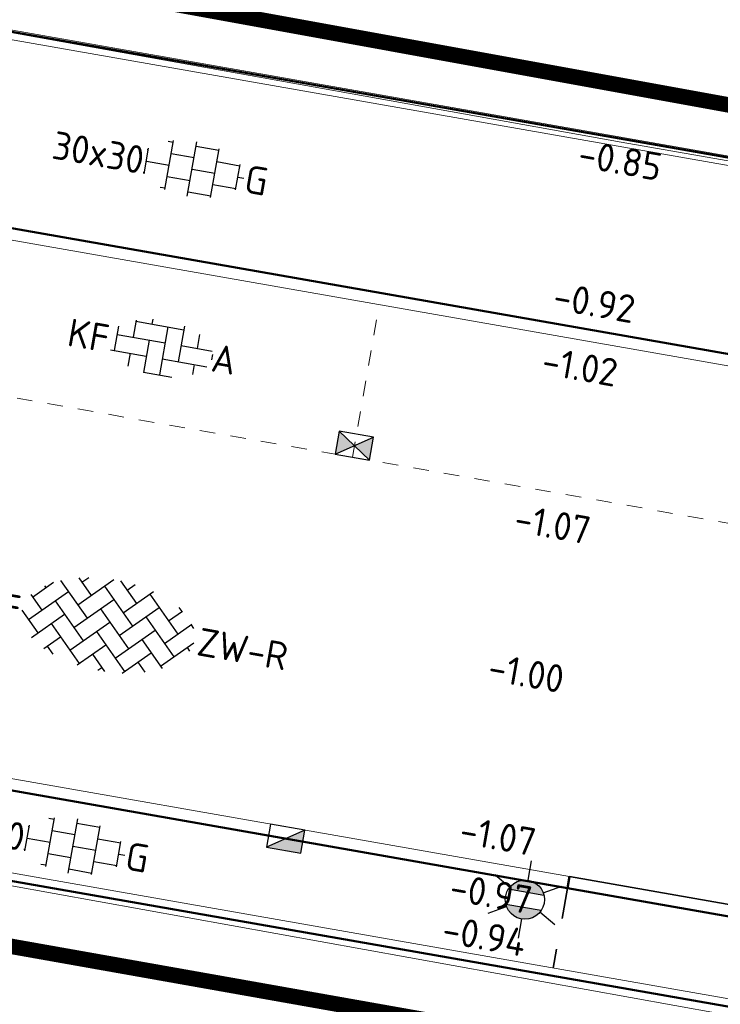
# Model space of a CAD drawing. Header units: metres. Extents: x 2514 to 227642, y 1683 to 852646.
# Tile 127 of 256: x 113695 to 113704, y 426384 to 426396. Entities that reach past the tile are written whole.
import ezdxf
from ezdxf.enums import TextEntityAlignment as Align
from ezdxf.lldxf.tags import DXFTag

# ---------------------------------------------------------------- set-up
doc = ezdxf.new("R2010")
doc.units = ezdxf.units.M
for name, pattern in [('VW-1-1_STREEP', [2, 1, -1]), ('XX-CENTER', [8, 5, -1, 1, -1]), ('ZZ-HIDDEN-SO', [4, 2, -2])]:
    doc.linetypes.add(name, pattern=pattern)
for name, color, linetype, lineweight in [('B-WE-GR-GROENVOORZIENING-GV', 252, 'Continuous', 18), ('B-WE-KG-GRENS_PERCEEL-GV', 252, 'KG-PERCEEL', 18), ('N-WE-IE-MEUBILAIR_WEGMEUBILAIR_LICHTMAST-S', 7, 'Continuous', 25), ('N-WE-KG-WERKGRENS-G', 7, 'XX-CENTER', 35), ('N-WE-RI-HWA_KOLK-S', 150, 'Continuous', 25), ('N-WE-VH-KANTOPSLUITING_ACHTERKANTBAND-G', 1, 'Continuous', 50), ('N-WE-VH-KANTOPSLUITING_GELEIDEBAND-G', 2, 'Continuous', 35), ('N-WE-VH-KANTOPSLUITING_OPSLUITBAND_100X200-G', 1, 'Continuous', 18), ('N-WE-VH-KANTOPSLUITING_TROTTOIRBAND_130 150-G', 2, 'Continuous', 13), ('N-WE-VH-MATERIAALGRENS-G', 7, 'ZZ-HIDDEN-SO', 35), ('N-WE-VH-NAP-T18', 1, 'Continuous', 18), ('N-WE-VH-VERHARDING_BETONSTRAATSTEEN-S', 1, 'Continuous', 25), ('N-WE-VH-VERHARDING_STRAATBAKSTEEN-S', 1, 'Continuous', 5), ('N-WE-VH-VERHARDING_TEGEL-S', 1, 'Continuous', 25), ('N-WE-VW-MARKERING_LANGS_STREEP_11_010-G', 7, 'VW-1-1_STREEP', 13)]:
    doc.layers.add(name, color=color, linetype=linetype, lineweight=lineweight)
doc.styles.add('ISO', font='NLCS-ISO.ttf')
doc.styles.add('NLCS-ISO', font='NLCS-ISO.ttf', dxfattribs={"height": 1.8})
doc.styles.get("Standard").update_dxf_attribs({"font": 'romans'})
tags = doc.linetypes.add('KG-PERCEEL', pattern='A,5.5,-2,["P",Standard,S=1.8,R=0,X=-0.5,Y=-0.9],-2,5.5,-2,[5,NLCS.SHX,S=0.75,R=0,X=0,Y=0],-2', length=19).pattern_tags.tags
tags[6] = DXFTag(74, 10)

# ---------------------------------------------------------------- blocks, each defined once
blk = doc.blocks.new('SVH-BSS_KEIFORMAAT_KEPER-SO')
at = {"ltscale": 0.1}
for p, q in [((-2.227, 0.742), (-0.213, 2.757)), ((-2.227, 2.227), (-1.846, 2.609)), ((0.216, 2.754), (1.485, 1.485)), ((0.742, 2.227), (1.197, 2.682)), ((-5.197, 0.742), (-4.026, 1.914)), ((-3.597, 2.112), (-1.485, 0)), ((-2.477, 2.477), (-1.485, 1.485)), ((-0.742, 2.227), (1.485, 0)), ((0.742, 0.742), (2.446, 2.446)), ((2.227, 2.227), (4.455, 0)), ((-5.197, -0.742), (-2.97, 1.485)), ((-4.565, 1.595), (-4.455, 1.485)), ((-2.227, -0.742), (0, 1.485)), ((0.742, -0.742), (2.97, 1.485)), ((3.712, 0.742), (4.502, 1.532)), ((4.221, 1.719), (4.455, 1.485)), ((-5.336, 0.881), (-4.455, 0)), ((-3.712, 0.742), (-1.485, -1.485)), ((-0.742, 0.742), (1.485, -1.485)), ((2.227, 0.742), (4.455, -1.485)), ((3.712, -0.742), (5.247, 0.792)), ((5.197, 0.742), (5.392, 0.548)), ((-4.812, -1.842), (-2.97, 0)), ((-2.227, -2.227), (0, 0)), ((0.742, -2.227), (2.97, 0)), ((-5.735, -0.205), (-4.455, -1.485)), ((3.712, -2.227), (5.574, -0.365)), ((-3.712, -0.742), (-1.485, -2.97)), ((-0.742, -0.742), (1.485, -2.97)), ((2.227, -0.742), (3.844, -2.359)), ((5.197, -0.742), (5.405, -0.951)), ((-3.894, -2.409), (-2.97, -1.485)), ((-1.594, -3.079), (0, -1.485)), ((1.365, -3.09), (2.97, -1.485)), ((-3.712, -2.227), (-3.271, -2.669)), ((-0.742, -2.227), (0.214, -3.184)), ((2.227, -2.227), (2.781, -2.781)), ((-0.217, -3.187), (0, -2.97))]:
    blk.add_line(p, q, dxfattribs=at)
at = {"style": 'NLCS-ISO'}
blk.add_attdef('FORMAAT', text='', height=1.8, dxfattribs=at).set_placement((-5.835, -0.215), align=Align.MIDDLE_RIGHT)
blk.add_attdef('KLEUR', text='', height=1.8, dxfattribs=at).set_placement((5.825, -0.215), align=Align.MIDDLE_LEFT)
at = {"style": 'NLCS-ISO', "flags": 1}
blk.add_attdef('FUNCTIE', text='', height=1.8, dxfattribs=at).set_placement((0.116, -3.585), align=Align.MIDDLE_CENTER)
blk = doc.blocks.new('SVH-TEGEL_300X300_DUN_HALFST_KL-SO')
for p, q in [((-1.837, 1.5), (-1.5, 1.5)), ((-1.5, -1.6), (-1.5, 1.6)), ((0, -1.784), (0, 1.784)), ((0, 1.5), (1.5, 1.5)), ((1.5, -1.6), (1.5, 1.6)), ((-3.08, 0.75), (-3, 0.75)), ((-3, -0.835), (-3, 0.835)), ((-1.5, 0.75), (0, 0.75)), ((1.5, 0.75), (3, 0.75)), ((3, -0.835), (3, 0.835)), ((-3, 0), (-1.5, 0)), ((0, 0), (1.5, 0)), ((3, 0), (3.395, 0)), ((-3.08, -0.75), (-3, -0.75)), ((-1.5, -0.75), (0, -0.75)), ((1.5, -0.75), (3, -0.75)), ((-1.837, -1.5), (-1.5, -1.5)), ((0, -1.5), (1.5, -1.5))]:
    blk.add_line(p, q)
at = {"style": 'NLCS-ISO'}
blk.add_attdef('FORMAAT', text='', height=1.8, dxfattribs=at).set_placement((-3.18, 0), align=Align.MIDDLE_RIGHT)
blk.add_attdef('KLEUR', text='', height=1.8, dxfattribs=at).set_placement((3.495, 0), align=Align.MIDDLE_LEFT)
at = {"style": 'NLCS-ISO', "flags": 1}
blk.add_attdef('FUNCTIE', text='', height=1.8, dxfattribs=at).set_placement((0.116, -3.585), align=Align.MIDDLE_CENTER)
blk = doc.blocks.new('SVH-BSS_KEIFORMAAT_ELLEBOOG_KL-SO-flat-27')
at = {"layer": 'N-WE-VH-VERHARDING_BETONSTRAATSTEEN-S', "ltscale": 0.2}
for p, q in [((-0.544, 0.282), (-0.599, -0.03)), ((-0.317, 0.361), (-0.355, 0.141)), ((-0.319, 0.348), (0.302, 0.238)), ((-0.101, 0.373), (-0.112, 0.311)), ((0.095, 0.275), (-0.014, -0.346)), ((0.31, 0.284), (0.229, -0.175)), ((-0.562, 0.177), (0.058, 0.068)), ((0.504, 0.177), (0.472, -0.005)), ((-0.148, 0.104), (-0.222, -0.316)), ((0.265, 0.032), (0.667, -0.039)), ((-0.645, -0.021), (-0.185, -0.102)), ((-0.392, -0.066), (-0.421, -0.231)), ((0.672, -0.082), (0.659, -0.152)), ((0.022, -0.139), (0.598, -0.24)), ((0.436, -0.212), (0.413, -0.339)), ((-0.221, -0.309), (0.144, -0.374))]:
    blk.add_line(p, q, dxfattribs=at)
at = {"layer": 'N-WE-VH-VERHARDING_BETONSTRAATSTEEN-S', "style": 'NLCS-ISO'}
blk.add_attdef('FORMAAT', text='', height=0.36, rotation=350.0136, dxfattribs=at).set_placement((-0.669, 0.118), align=Align.MIDDLE_RIGHT)
blk.add_attdef('KLEUR', text='', height=0.36, rotation=350.0136, dxfattribs=at).set_placement((0.669, -0.118), align=Align.MIDDLE_LEFT)
at = {"layer": 'N-WE-VH-VERHARDING_BETONSTRAATSTEEN-S', "style": 'NLCS-ISO', "flags": 1}
blk.add_attdef('FUNCTIE', text='', height=0.36, rotation=350.0136, dxfattribs=at).set_placement((-0.101, -0.71), align=Align.MIDDLE_CENTER)
blk = doc.blocks.new('N-SRI-KOLK_STRAAT_450X300-SO')
h = blk.add_hatch(color=256)
h.dxf.hatch_style = 1
h.paths.add_polyline_path([(0, 0.75), (-1.125, 1.5), (-1.125, 0)])
h.paths.add_polyline_path([(1.125, 1.5), (0, 0.75), (1.125, 0)])
for p, q in [((-1.125, 0), (1.125, 1.5)), ((1.125, 0), (-1.125, 1.5))]:
    blk.add_line(p, q)
at = {"flags": 128}
blk.add_lwpolyline([(-1.125, 0), (1.125, 0), (1.125, 1.5), (-1.125, 1.5)], close=True, dxfattribs=at)
blk = doc.blocks.new('N-SRI-KOLK_TROTTOIR-SO')
blk.add_hatch(color=256).paths.add_polyline_path([(1.125, 1.5), (-1.125, 1.5), (-1.125, 0)])
blk.add_line((-1.125, 0), (1.125, 1.5))
at = {"flags": 128}
blk.add_lwpolyline([(-1.125, 0), (1.125, 0), (1.125, 1.5), (-1.125, 1.5)], close=True, dxfattribs=at)
blk = doc.blocks.new('N-SIE-WEG_LICHTMAST-SO')
h = blk.add_hatch(color=256)
h.paths.add_polyline_path([(1.163, 0.5, 0.658505), (-1.163, 0.5)])
h.paths.add_polyline_path([(-1.163, -0.5, 0.658505), (1.163, -0.5)])
at = {"flags": 128}
for points in [[(0, 1.266), (0, 2.531)], [(-2.192, 1.266), (-1.096, 0.633)], [(1.096, 0.633), (2.192, 1.266)], [(-1.163, 0.5), (1.163, 0.5)], [(-2.192, -1.266), (-1.096, -0.633)], [(-1.163, -0.5), (1.163, -0.5)], [(2.192, -1.266), (1.096, -0.633)], [(0, -1.266), (0, -2.531)]]:
    blk.add_lwpolyline(points, dxfattribs=at)
at = {"ltscale": 0.5}
blk.add_circle((0, 0), 1.266, dxfattribs=at)
at = {"style": 'NLCS-ISO'}
blk.add_attdef('TYPE', text='', height=1.8, dxfattribs=at).set_placement((0, 2.531), align=Align.BOTTOM_CENTER)

msp = doc.modelspace()

# ---------------------------------------------------------------- linework, layer by layer
at = {"layer": 'B-WE-GR-GROENVOORZIENING-GV'}
msp.add_lwpolyline([(113690.031, 426403.633), (113686.693, 426404.214), (113685.604, 426397.92), (113702.409, 426394.897), (113749.204, 426386.736), (113749.492, 426386.865), (113750.565, 426393.093)], close=True, dxfattribs=at)
at = {"layer": 'B-WE-KG-GRENS_PERCEEL-GV', "ltscale": 0.2}
for points in [[(113756.96, 426456.9), (113759.515, 426471.387), (113699.905, 426481.841), (113695.092, 426453.441), (113685.604, 426397.92), (113753.649, 426385.954), (113753.675, 426386.115)], [(113703.673, 426383.647), (113683.623, 426387.261), (113682.91, 426385.964), (113682.826, 426385.694), (113681.831, 426382.487), (113677.985, 426368.23), (113677.538, 426366.568), (113696.653, 426361.347)]]:
    msp.add_lwpolyline(points, dxfattribs=at)
at = {"layer": 'N-WE-KG-WERKGRENS-G', "ltscale": 0.5, "const_width": 0.2, "flags": 128}
msp.add_lwpolyline([(113539.652, 426425.541), (113565.267, 426421.421), (113581.703, 426515.367), (113569.538, 426517.354), (113568.481, 426510.883), (113563.869, 426511.637), (113565.832, 426523.544), (113609.99, 426515.49), (113609.048, 426510.325), (113606.845, 426498.555), (113672.114, 426487.085), (113672.209, 426487.804), (113696.624, 426483.559), (113700.141, 426478.132), (113686.481, 426398.526), (113749.184, 426387.13), (113754.552, 426386.252), (113793.326, 426379.302)], dxfattribs=at)
msp.add_lwpolyline([(113683.827, 426386.412), (113761.073, 426372.715), (113733.508, 426295.834, -0.460826), (113724.855, 426292.548), (113668.332, 426303.712, -0.306359), (113663.327, 426308.759)], format="xyb", close=True, dxfattribs=at)
at = {"layer": 'N-WE-VH-KANTOPSLUITING_ACHTERKANTBAND-G'}
msp.add_line((113683.264, 426387.337), (113762.816, 426373.381), dxfattribs=at)
at = {"layer": 'N-WE-VH-KANTOPSLUITING_ACHTERKANTBAND-G', "ltscale": 0.2}
for points in [[(113672.568, 426486.984), (113695.699, 426482.95), (113699.242, 426477.951), (113685.599, 426397.892), (113793.615, 426378.943), (113797.261, 426399.649)], [(113701.713, 426385.268), (113691.201, 426387.112), (113685.565, 426388.692)], [(113701.739, 426385.416), (113701.713, 426385.268)], [(113701.713, 426385.268), (113709.592, 426383.886)]]:
    msp.add_lwpolyline(points, dxfattribs=at)
msp.add_lwpolyline([(113777.28, 426379.27), (113757.576, 426380.697), (113752.593, 426381.571, -0.414214), (113752.349, 426381.918), (113752.643, 426383.593), (113693.25, 426394.012), (113692.956, 426392.337, -0.414214), (113692.609, 426392.094), (113692.109, 426392.181), (113672.764, 426397.605)], format="xyb", dxfattribs=at)
at = {"layer": 'N-WE-VH-KANTOPSLUITING_GELEIDEBAND-G', "ltscale": 0.2, "flags": 128}
msp.add_lwpolyline([(113701.739, 426385.416), (113709.618, 426384.033)], dxfattribs=at)
at = {"layer": 'N-WE-VH-KANTOPSLUITING_OPSLUITBAND_100X200-G', "ltscale": 0.2}
msp.add_line((113683.291, 426387.434), (113762.851, 426373.477), dxfattribs=at)
msp.add_lwpolyline([(113672.551, 426486.885), (113695.641, 426482.859), (113699.137, 426477.927), (113685.484, 426397.811), (113793.696, 426378.827), (113797.36, 426399.632)], dxfattribs=at)
at = {"layer": 'N-WE-VH-KANTOPSLUITING_TROTTOIRBAND_130 150-G', "ltscale": 0.2}
for points in [[(113693.599, 426393.798), (113752.174, 426383.523)], [(113701.739, 426385.416), (113691.234, 426387.258), (113685.605, 426388.837)]]:
    msp.add_lwpolyline(points, dxfattribs=at)
at = {"layer": 'N-WE-VH-MATERIAALGRENS-G', "ltscale": 0.2}
msp.add_lwpolyline([(113701.713, 426385.268), (113701.531, 426384.234)], dxfattribs=at)
at = {"layer": 'N-WE-VW-MARKERING_LANGS_STREEP_11_010-G', "ltscale": 0.2}
for p, q in [((113698.936, 426390.831), (113699.282, 426392.801)), ((113693.026, 426391.868), (113752.124, 426381.501))]:
    msp.add_line(p, q, dxfattribs=at)

# ---------------------------------------------------------------- block references
at = {"layer": 'N-WE-IE-MEUBILAIR_WEGMEUBILAIR_LICHTMAST-S', "xscale": 0.2, "yscale": 0.2, "zscale": 0.2, "rotation": 350.1566500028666}
msp.add_blockref('N-SIE-WEG_LICHTMAST-SO', (113701.164, 426385.118), dxfattribs=at)
at = {"layer": 'N-WE-RI-HWA_KOLK-S', "ltscale": 0.2, "xscale": 0.2, "yscale": 0.2, "zscale": 0.2}
for name, p, rotation in [('N-SRI-KOLK_STRAAT_450X300-SO', (113698.936, 426390.831), 350.0500476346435), ('N-SRI-KOLK_TROTTOIR-SO', (113698.098, 426386.054), 170.0500484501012)]:
    msp.add_blockref(name, p, dxfattribs=dict(at, rotation=rotation))
at = {"layer": 'N-WE-VH-VERHARDING_BETONSTRAATSTEEN-S', "xscale": 0.2, "yscale": 0.2, "zscale": 0.2, "rotation": 350.0135621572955}
msp.add_blockref('SVH-BSS_KEIFORMAAT_KEPER-SO', (113695.801, 426388.699), dxfattribs=at).add_auto_attribs({'FORMAAT': 'KF', 'KLEUR': 'ZW-R'})
at = {"layer": 'N-WE-VH-VERHARDING_STRAATBAKSTEEN-S', "ltscale": 0.2}
msp.add_blockref('SVH-BSS_KEIFORMAAT_ELLEBOOG_KL-SO-flat-27', (113696.457, 426392.239), dxfattribs=at).add_auto_attribs({'FORMAAT': 'KF', 'KLEUR': 'A'})
at = {"layer": 'N-WE-VH-VERHARDING_TEGEL-S', "xscale": 0.2, "yscale": 0.2, "zscale": 0.2, "rotation": 350.013562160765}
for p in [(113696.864, 426394.551), (113695.325, 426385.809)]:
    msp.add_blockref('SVH-TEGEL_300X300_DUN_HALFST_KL-SO', p, dxfattribs=at).add_auto_attribs({'FORMAAT': '30x30', 'KLEUR': 'G'})

# ---------------------------------------------------------------- texts
at = {"layer": 'N-WE-VH-NAP-T18', "style": 'ISO'}
for s, p in [('-0.85', (113701.832, 426394.581)), ('-0.92', (113701.509, 426392.74)), ('-1.02', (113701.363, 426391.906)), ('-1.07', (113701.006, 426389.871)), ('-1.00', (113700.669, 426387.95)), ('-1.07', (113700.3, 426385.847)), ('-0.97', (113700.171, 426385.111)), ('-0.94', (113700.075, 426384.565))]:
    msp.add_text(s, height=0.36, rotation=350.05, dxfattribs=at).set_placement(p)

doc.saveas('drawing.dxf')
